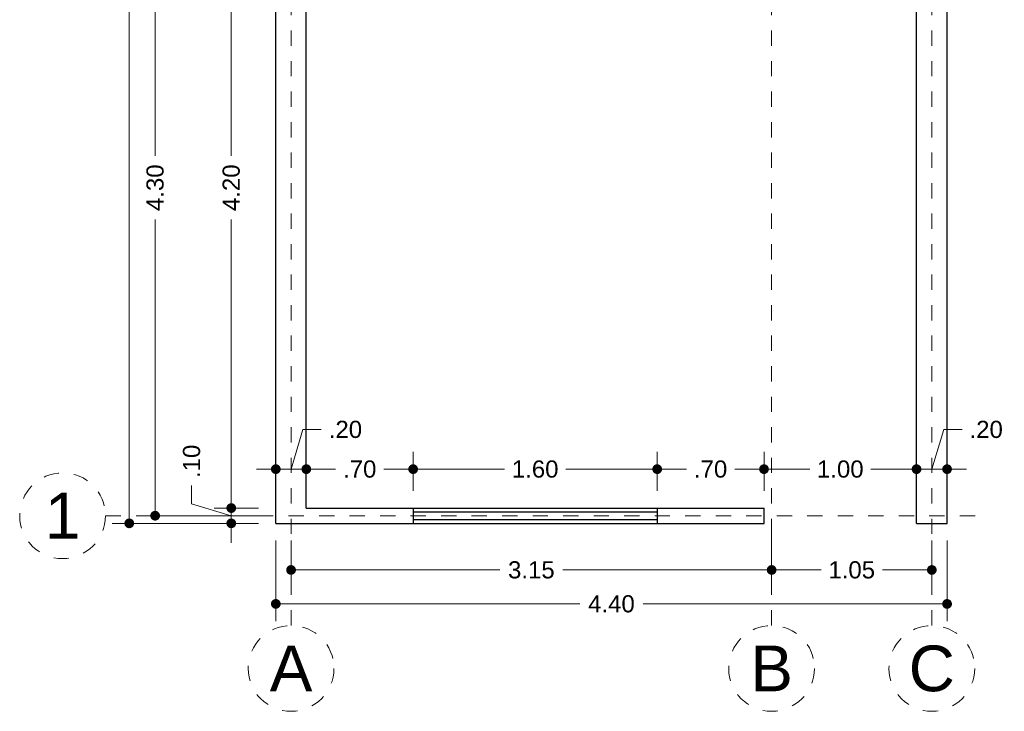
# Model space of a CAD drawing. Header units: millimetres. Extents: x 2566.3 to 2572.8, y 874.9 to 893.
# Tile 1 of 3: x 2566.3 to 2572.8, y 874.9 to 879.4. Entities that reach past the tile are written whole.
import ezdxf
from ezdxf.enums import TextEntityAlignment as Align

# ---------------------------------------------------------------- set-up
doc = ezdxf.new("R2010")
doc.units = ezdxf.units.MM
doc.header["$LTSCALE"] = 0.001
doc.linetypes.add('CENTER2', pattern=[28.575, 19.05, -3.175, 3.175, -3.175])
for name, color, linetype, lineweight in [('Cotas', 7, 'Continuous', 18), ('Ejes', 7, 'CENTER2', 5), ('Muros', 7, 'Continuous', 30), ('Ventanas', 250, 'Continuous', 25)]:
    doc.layers.add(name, color=color, linetype=linetype, lineweight=lineweight)
doc.styles.get("Standard").update_dxf_attribs({"font": 'arial.ttf'})
doc.dimstyles.new('1-75', dxfattribs={"dimscale": 75, "dimtxt": 0.0015, "dimasz": 0.00085, "dimexe": 0.0015, "dimexo": 0.0015, "dimgap": 0.0008, "dimtad": 0, "dimzin": 4, "dimdsep": 46, "dimtxsty": 'Standard', "dimblk": 'DOT', "dimcen": 0.09, "dimclrd": 256, "dimclre": 256, "dimclrt": 256, "dimadec": 0, "dimazin": 0, "dimtfac": 1, "dimtofl": 0, "dimtmove": 1, "dimatfit": 2, "dimfxl": 0.0015, "dimtfill": 1, "dimtolj": 1, "dimtzin": 4, "dimlwd": -1, "dimlwe": -1, "dimarcsym": 0})

# ---------------------------------------------------------------- blocks, each defined once
blk = doc.blocks.new('_DOT')
at = {"color": 0, "linetype": 'ByBlock'}
blk.add_line((-0.5, 0), (-1, 0), dxfattribs=at)
at = {"color": 0, "linetype": 'ByBlock', "const_width": 0.5}
blk.add_lwpolyline([(-0.25, 0, 1), (0.25, 0, 1)], format="xyb", close=True, dxfattribs=at)
blk = doc.blocks.new('*D3')
at = {"layer": 'Cotas', "transparency": 16777216}
for p, q in [((2567.9933, 876.0118), (2567.9933, 875.4836)), ((2572.3933, 876.0118), (2572.3933, 875.4836)), ((2568.0571, 875.5961), (2569.9851, 875.5961)), ((2572.3296, 875.5961), (2570.4015, 875.5961))]:
    blk.add_line(p, q, dxfattribs=at)
at = {"layer": 'Defpoints', "color": 0, "transparency": 16777216}
for p in [(2567.9933, 876.1243), (2572.3933, 876.1243), (2572.3933, 875.5961)]:
    blk.add_point(p, dxfattribs=at)
at = {"layer": 'Cotas', "transparency": 16777216, "xscale": 0.06375, "yscale": 0.06375, "zscale": 0.06375, "rotation": 180}
blk.add_blockref('_DOT', (2567.9933, 875.5961), dxfattribs=at)
at = {"layer": 'Cotas', "transparency": 16777216, "xscale": 0.06375, "yscale": 0.06375, "zscale": 0.06375}
blk.add_blockref('_DOT', (2572.3933, 875.5961), dxfattribs=at)
at = {"layer": 'Cotas', "transparency": 16777216, "insert": (2570.1933, 875.5961), "char_height": 0.1125, "attachment_point": 5, "bg_fill": 3, "box_fill_scale": 1.1, "bg_fill_color": 256, "bg_fill_true_color": 13158600, "bg_fill_transparency": 0}
blk.add_mtext('\\A1;4.40', dxfattribs=at)
blk = doc.blocks.new('*D4')
at = {"layer": 'Cotas', "transparency": 16777216}
for p, q in [((2568.0933, 876.0118), (2568.0933, 875.7062)), ((2571.2433, 876.0618), (2571.2433, 875.7062)), ((2568.1571, 875.8187), (2569.4618, 875.8187)), ((2571.1796, 875.8187), (2569.8748, 875.8187))]:
    blk.add_line(p, q, dxfattribs=at)
at = {"layer": 'Defpoints', "color": 0, "transparency": 16777216}
for p in [(2571.2433, 876.1743), (2568.0933, 876.1243), (2571.2433, 875.8187)]:
    blk.add_point(p, dxfattribs=at)
at = {"layer": 'Cotas', "transparency": 16777216, "xscale": 0.06375, "yscale": 0.06375, "zscale": 0.06375, "rotation": 180}
blk.add_blockref('_DOT', (2568.0933, 875.8187), dxfattribs=at)
at = {"layer": 'Cotas', "transparency": 16777216, "xscale": 0.06375, "yscale": 0.06375, "zscale": 0.06375}
blk.add_blockref('_DOT', (2571.2433, 875.8187), dxfattribs=at)
at = {"layer": 'Cotas', "transparency": 16777216, "insert": (2569.6683, 875.8187), "char_height": 0.1125, "attachment_point": 5, "bg_fill": 3, "box_fill_scale": 1.1, "bg_fill_color": 256, "bg_fill_true_color": 13158600, "bg_fill_transparency": 0}
blk.add_mtext('\\A1;3.15', dxfattribs=at)
blk = doc.blocks.new('*D5')
at = {"layer": 'Cotas', "transparency": 16777216}
for p, q in [((2571.2433, 876.0618), (2571.2433, 875.7062)), ((2572.2933, 876.0118), (2572.2933, 875.7062)), ((2571.3071, 875.8187), (2571.5671, 875.8187)), ((2572.2296, 875.8187), (2571.9696, 875.8187))]:
    blk.add_line(p, q, dxfattribs=at)
at = {"layer": 'Defpoints', "color": 0, "transparency": 16777216}
for p in [(2571.2433, 876.1743), (2572.2933, 876.1243), (2572.2933, 875.8187)]:
    blk.add_point(p, dxfattribs=at)
at = {"layer": 'Cotas', "transparency": 16777216, "xscale": 0.06375, "yscale": 0.06375, "zscale": 0.06375, "rotation": 180}
blk.add_blockref('_DOT', (2571.2433, 875.8187), dxfattribs=at)
at = {"layer": 'Cotas', "transparency": 16777216, "xscale": 0.06375, "yscale": 0.06375, "zscale": 0.06375}
blk.add_blockref('_DOT', (2572.2933, 875.8187), dxfattribs=at)
at = {"layer": 'Cotas', "transparency": 16777216, "insert": (2571.7683, 875.8187), "char_height": 0.1125, "attachment_point": 5, "bg_fill": 3, "box_fill_scale": 1.1, "bg_fill_color": 256, "bg_fill_true_color": 13158600, "bg_fill_transparency": 0}
blk.add_mtext('\\A1;1.05', dxfattribs=at)
blk = doc.blocks.new('*D6')
at = {"layer": 'Cotas', "transparency": 16777216}
for p, q in [((2568.1933, 876.3368), (2568.1933, 876.592)), ((2568.8933, 876.3368), (2568.8933, 876.592)), ((2568.2571, 876.4795), (2568.385, 876.4795)), ((2568.8296, 876.4795), (2568.7017, 876.4795))]:
    blk.add_line(p, q, dxfattribs=at)
at = {"layer": 'Defpoints', "color": 0, "transparency": 16777216}
for p in [(2568.8933, 876.4795), (2568.1933, 876.2243), (2568.8933, 876.2243)]:
    blk.add_point(p, dxfattribs=at)
at = {"layer": 'Cotas', "transparency": 16777216, "xscale": 0.06375, "yscale": 0.06375, "zscale": 0.06375, "rotation": 180}
blk.add_blockref('_DOT', (2568.1933, 876.4795), dxfattribs=at)
at = {"layer": 'Cotas', "transparency": 16777216, "xscale": 0.06375, "yscale": 0.06375, "zscale": 0.06375}
blk.add_blockref('_DOT', (2568.8933, 876.4795), dxfattribs=at)
at = {"layer": 'Cotas', "transparency": 16777216, "insert": (2568.5433, 876.4795), "char_height": 0.1125, "attachment_point": 5, "bg_fill": 3, "box_fill_scale": 1.1, "bg_fill_color": 256, "bg_fill_true_color": 13158600, "bg_fill_transparency": 0}
blk.add_mtext('\\A1;.70', dxfattribs=at)
blk = doc.blocks.new('*D7')
at = {"layer": 'Cotas', "transparency": 16777216}
for p, q in [((2568.8933, 876.3368), (2568.8933, 876.592)), ((2570.4933, 876.3368), (2570.4933, 876.592)), ((2568.9571, 876.4795), (2569.4927, 876.4795)), ((2570.4296, 876.4795), (2569.8939, 876.4795))]:
    blk.add_line(p, q, dxfattribs=at)
at = {"layer": 'Defpoints', "color": 0, "transparency": 16777216}
for p in [(2570.4933, 876.4795), (2568.8933, 876.2243), (2570.4933, 876.2243)]:
    blk.add_point(p, dxfattribs=at)
at = {"layer": 'Cotas', "transparency": 16777216, "xscale": 0.06375, "yscale": 0.06375, "zscale": 0.06375, "rotation": 180}
blk.add_blockref('_DOT', (2568.8933, 876.4795), dxfattribs=at)
at = {"layer": 'Cotas', "transparency": 16777216, "xscale": 0.06375, "yscale": 0.06375, "zscale": 0.06375}
blk.add_blockref('_DOT', (2570.4933, 876.4795), dxfattribs=at)
at = {"layer": 'Cotas', "transparency": 16777216, "insert": (2569.6933, 876.4795), "char_height": 0.1125, "attachment_point": 5, "bg_fill": 3, "box_fill_scale": 1.1, "bg_fill_color": 256, "bg_fill_true_color": 13158600, "bg_fill_transparency": 0}
blk.add_mtext('\\A1;1.60', dxfattribs=at)
blk = doc.blocks.new('*D8')
at = {"layer": 'Cotas', "transparency": 16777216}
for p, q in [((2570.4933, 876.3368), (2570.4933, 876.592)), ((2571.1933, 876.3368), (2571.1933, 876.592)), ((2570.5571, 876.4795), (2570.685, 876.4795)), ((2571.1296, 876.4795), (2571.0017, 876.4795))]:
    blk.add_line(p, q, dxfattribs=at)
at = {"layer": 'Defpoints', "color": 0, "transparency": 16777216}
for p in [(2571.1933, 876.4795), (2570.4933, 876.2243), (2571.1933, 876.2243)]:
    blk.add_point(p, dxfattribs=at)
at = {"layer": 'Cotas', "transparency": 16777216, "xscale": 0.06375, "yscale": 0.06375, "zscale": 0.06375, "rotation": 180}
blk.add_blockref('_DOT', (2570.4933, 876.4795), dxfattribs=at)
at = {"layer": 'Cotas', "transparency": 16777216, "xscale": 0.06375, "yscale": 0.06375, "zscale": 0.06375}
blk.add_blockref('_DOT', (2571.1933, 876.4795), dxfattribs=at)
at = {"layer": 'Cotas', "transparency": 16777216, "insert": (2570.8433, 876.4795), "char_height": 0.1125, "attachment_point": 5, "bg_fill": 3, "box_fill_scale": 1.1, "bg_fill_color": 256, "bg_fill_true_color": 13158600, "bg_fill_transparency": 0}
blk.add_mtext('\\A1;.70', dxfattribs=at)
blk = doc.blocks.new('*D9')
at = {"layer": 'Cotas', "transparency": 16777216}
for p, q in [((2571.1933, 876.3368), (2571.1933, 876.592)), ((2572.1933, 876.2868), (2572.1933, 876.592)), ((2571.2571, 876.4795), (2571.4927, 876.4795)), ((2572.1296, 876.4795), (2571.8939, 876.4795))]:
    blk.add_line(p, q, dxfattribs=at)
at = {"layer": 'Defpoints', "color": 0, "transparency": 16777216}
for p in [(2572.1933, 876.4795), (2571.1933, 876.2243), (2572.1933, 876.1743)]:
    blk.add_point(p, dxfattribs=at)
at = {"layer": 'Cotas', "transparency": 16777216, "xscale": 0.06375, "yscale": 0.06375, "zscale": 0.06375, "rotation": 180}
blk.add_blockref('_DOT', (2571.1933, 876.4795), dxfattribs=at)
at = {"layer": 'Cotas', "transparency": 16777216, "xscale": 0.06375, "yscale": 0.06375, "zscale": 0.06375}
blk.add_blockref('_DOT', (2572.1933, 876.4795), dxfattribs=at)
at = {"layer": 'Cotas', "transparency": 16777216, "insert": (2571.6933, 876.4795), "char_height": 0.1125, "attachment_point": 5, "bg_fill": 3, "box_fill_scale": 1.1, "bg_fill_color": 256, "bg_fill_true_color": 13158600, "bg_fill_transparency": 0}
blk.add_mtext('\\A1;1.00', dxfattribs=at)
blk = doc.blocks.new('*D10')
at = {"layer": 'Cotas', "transparency": 16777216}
for p, q in [((2572.2933, 876.4795), (2572.3713, 876.7394)), ((2572.3713, 876.7394), (2572.4913, 876.7394)), ((2572.1933, 876.2868), (2572.1933, 876.592)), ((2572.3933, 876.2868), (2572.3933, 876.592)), ((2572.1296, 876.4795), (2572.0658, 876.4795)), ((2572.1933, 876.4795), (2572.3933, 876.4795)), ((2572.4571, 876.4795), (2572.5208, 876.4795))]:
    blk.add_line(p, q, dxfattribs=at)
at = {"layer": 'Defpoints', "color": 0, "transparency": 16777216}
for p in [(2572.3933, 876.4795), (2572.1933, 876.1743), (2572.3933, 876.1743)]:
    blk.add_point(p, dxfattribs=at)
at = {"layer": 'Cotas', "transparency": 16777216, "xscale": 0.06375, "yscale": 0.06375, "zscale": 0.06375}
blk.add_blockref('_DOT', (2572.1933, 876.4795), dxfattribs=at)
at = {"layer": 'Cotas', "transparency": 16777216, "xscale": 0.06375, "yscale": 0.06375, "zscale": 0.06375, "rotation": 180}
blk.add_blockref('_DOT', (2572.3933, 876.4795), dxfattribs=at)
at = {"layer": 'Cotas', "transparency": 16777216, "insert": (2572.6496, 876.7394), "char_height": 0.1125, "attachment_point": 5, "bg_fill": 3, "box_fill_scale": 1.1, "bg_fill_color": 256, "bg_fill_true_color": 13158600, "bg_fill_transparency": 0}
blk.add_mtext('\\A1;.20', dxfattribs=at)
blk = doc.blocks.new('*D25')
at = {"layer": 'Cotas', "transparency": 16777216}
for p, q in [((2568.0933, 876.4795), (2568.1713, 876.7394)), ((2568.1713, 876.7394), (2568.2913, 876.7394)), ((2567.9933, 876.2868), (2567.9933, 876.592)), ((2568.1933, 876.3368), (2568.1933, 876.592)), ((2567.9296, 876.4795), (2567.8658, 876.4795)), ((2568.1933, 876.4795), (2567.9933, 876.4795)), ((2568.2571, 876.4795), (2568.3208, 876.4795))]:
    blk.add_line(p, q, dxfattribs=at)
at = {"layer": 'Defpoints', "color": 0, "transparency": 16777216}
for p in [(2567.9933, 876.4795), (2568.1933, 876.2243), (2567.9933, 876.1743)]:
    blk.add_point(p, dxfattribs=at)
at = {"layer": 'Cotas', "transparency": 16777216, "xscale": 0.06375, "yscale": 0.06375, "zscale": 0.06375}
blk.add_blockref('_DOT', (2567.9933, 876.4795), dxfattribs=at)
at = {"layer": 'Cotas', "transparency": 16777216, "xscale": 0.06375, "yscale": 0.06375, "zscale": 0.06375, "rotation": 180}
blk.add_blockref('_DOT', (2568.1933, 876.4795), dxfattribs=at)
at = {"layer": 'Cotas', "transparency": 16777216, "insert": (2568.4496, 876.7394), "char_height": 0.1125, "attachment_point": 5, "bg_fill": 3, "box_fill_scale": 1.1, "bg_fill_color": 256, "bg_fill_true_color": 13158600, "bg_fill_transparency": 0}
blk.add_mtext('\\A1;.20', dxfattribs=at)
blk = doc.blocks.new('*D26')
at = {"layer": 'Cotas', "transparency": 16777216}
for p, q in [((2567.8808, 892.8243), (2566.92, 892.8243)), ((2567.0325, 892.7606), (2567.0325, 884.7187)), ((2567.0325, 876.1881), (2567.0325, 884.23)), ((2567.8808, 876.1243), (2566.92, 876.1243))]:
    blk.add_line(p, q, dxfattribs=at)
at = {"layer": 'Defpoints', "color": 0, "transparency": 16777216}
for p in [(2567.0325, 892.8243), (2567.9933, 892.8243), (2567.9933, 876.1243)]:
    blk.add_point(p, dxfattribs=at)
at = {"layer": 'Cotas', "transparency": 16777216, "xscale": 0.06375, "yscale": 0.06375, "zscale": 0.06375}
for p, rotation in [((2567.0325, 892.8243), 90), ((2567.0325, 876.1243), 270)]:
    blk.add_blockref('_DOT', p, dxfattribs=dict(at, rotation=rotation))
at = {"layer": 'Cotas', "transparency": 16777216, "insert": (2567.0325, 884.4743), "char_height": 0.1125, "attachment_point": 5, "rotation": 90, "bg_fill": 3, "box_fill_scale": 1.1, "bg_fill_color": 256, "bg_fill_true_color": 13158600, "bg_fill_transparency": 0}
blk.add_mtext('\\A1;16.70', dxfattribs=at)
blk = doc.blocks.new('*D33')
at = {"layer": 'Cotas', "transparency": 16777216}
for p, q in [((2567.8808, 880.4743), (2567.0898, 880.4743)), ((2567.2023, 880.4106), (2567.2023, 878.5325)), ((2567.2023, 876.2381), (2567.2023, 878.1161)), ((2567.8808, 876.1743), (2567.0898, 876.1743))]:
    blk.add_line(p, q, dxfattribs=at)
at = {"layer": 'Defpoints', "color": 0, "transparency": 16777216}
for p in [(2567.9933, 880.4743), (2567.2023, 876.1743), (2567.9933, 876.1743)]:
    blk.add_point(p, dxfattribs=at)
at = {"layer": 'Cotas', "transparency": 16777216, "xscale": 0.06375, "yscale": 0.06375, "zscale": 0.06375}
for p, rotation in [((2567.2023, 880.4743), 90), ((2567.2023, 876.1743), 270)]:
    blk.add_blockref('_DOT', p, dxfattribs=dict(at, rotation=rotation))
at = {"layer": 'Cotas', "transparency": 16777216, "insert": (2567.2023, 878.3243), "char_height": 0.1125, "attachment_point": 5, "rotation": 90, "bg_fill": 3, "box_fill_scale": 1.1, "bg_fill_color": 256, "bg_fill_true_color": 13158600, "bg_fill_transparency": 0}
blk.add_mtext('\\A1;4.30', dxfattribs=at)
blk = doc.blocks.new('*D46')
at = {"layer": 'Cotas', "transparency": 16777216}
for p, q in [((2567.8808, 880.4243), (2567.5888, 880.4243)), ((2567.7013, 880.3606), (2567.7013, 878.5325)), ((2567.7013, 876.2881), (2567.7013, 878.1161)), ((2567.8808, 876.2243), (2567.5888, 876.2243))]:
    blk.add_line(p, q, dxfattribs=at)
at = {"layer": 'Defpoints', "color": 0, "transparency": 16777216}
for p in [(2567.9933, 880.4243), (2567.7013, 876.2243), (2567.9933, 876.2243)]:
    blk.add_point(p, dxfattribs=at)
at = {"layer": 'Cotas', "transparency": 16777216, "xscale": 0.06375, "yscale": 0.06375, "zscale": 0.06375}
for p, rotation in [((2567.7013, 880.4243), 90), ((2567.7013, 876.2243), 270)]:
    blk.add_blockref('_DOT', p, dxfattribs=dict(at, rotation=rotation))
at = {"layer": 'Cotas', "transparency": 16777216, "insert": (2567.7013, 878.3243), "char_height": 0.1125, "attachment_point": 5, "rotation": 90, "bg_fill": 3, "box_fill_scale": 1.1, "bg_fill_color": 256, "bg_fill_true_color": 13158600, "bg_fill_transparency": 0}
blk.add_mtext('\\A1;4.20', dxfattribs=at)
blk = doc.blocks.new('*D47')
at = {"layer": 'Cotas', "transparency": 16777216}
for p, q in [((2567.4414, 876.2523), (2567.4414, 876.3723)), ((2567.7013, 876.2881), (2567.7013, 876.3518)), ((2567.7013, 876.1743), (2567.4414, 876.2523)), ((2567.8808, 876.2243), (2567.5888, 876.2243)), ((2567.7013, 876.2243), (2567.7013, 876.1243)), ((2567.8808, 876.1243), (2567.5888, 876.1243)), ((2567.7013, 876.0606), (2567.7013, 875.9968))]:
    blk.add_line(p, q, dxfattribs=at)
at = {"layer": 'Defpoints', "color": 0, "transparency": 16777216}
for p in [(2567.9933, 876.2243), (2567.7013, 876.1243), (2567.9933, 876.1243)]:
    blk.add_point(p, dxfattribs=at)
at = {"layer": 'Cotas', "transparency": 16777216, "xscale": 0.06375, "yscale": 0.06375, "zscale": 0.06375}
for p, rotation in [((2567.7013, 876.2243), 270), ((2567.7013, 876.1243), 90)]:
    blk.add_blockref('_DOT', p, dxfattribs=dict(at, rotation=rotation))
at = {"layer": 'Cotas', "transparency": 16777216, "insert": (2567.4414, 876.5307), "char_height": 0.1125, "attachment_point": 5, "rotation": 90, "bg_fill": 3, "box_fill_scale": 1.1, "bg_fill_color": 256, "bg_fill_true_color": 13158600, "bg_fill_transparency": 0}
blk.add_mtext('\\A1;.10', dxfattribs=at)

msp = doc.modelspace()

# ---------------------------------------------------------------- linework, layer by layer
at = {"layer": 'Ejes', "linetype": 'CENTER2'}
for p, q in [((2568.0933, 875.4546), (2568.0933, 893.0273)), ((2571.2433, 875.4546), (2571.2433, 893.0273)), ((2572.2933, 875.4546), (2572.2933, 893.0273)), ((2566.877, 876.1743), (2572.6208, 876.1743))]:
    msp.add_line(p, q, dxfattribs=at)
at = {"layer": 'Ejes'}
for centre in [(2566.5957, 876.1743), (2568.0933, 875.1733), (2571.2433, 875.1733), (2572.2933, 875.1733)]:
    msp.add_circle(centre, 0.2812, dxfattribs=at)
at = {"layer": 'Muros'}
for p, q in [((2567.9933, 876.1243), (2567.9933, 892.8243)), ((2572.3933, 876.1243), (2572.3933, 892.8243)), ((2572.1933, 876.1243), (2572.1933, 892.6243)), ((2568.1933, 876.2243), (2568.1933, 880.4243)), ((2568.1933, 876.2243), (2571.1933, 876.2243)), ((2571.1933, 876.1243), (2571.1933, 876.2243)), ((2567.9933, 876.1243), (2571.1933, 876.1243)), ((2572.1933, 876.1243), (2572.3933, 876.1243))]:
    msp.add_line(p, q, dxfattribs=at)
at = {"layer": 'Ventanas'}
for p, q in [((2568.8933, 876.2243), (2568.8933, 876.1243)), ((2568.8933, 876.1993), (2570.4933, 876.1993)), ((2570.4933, 876.2243), (2570.4933, 876.1243)), ((2568.8933, 876.1493), (2570.4933, 876.1493))]:
    msp.add_line(p, q, dxfattribs=at)

# ---------------------------------------------------------------- texts
at = {"layer": 'Ejes'}
for s, p in [('1', (2566.5957, 876.1743)), ('A', (2568.0933, 875.1733)), ('B', (2571.2433, 875.1733)), ('C', (2572.2933, 875.1733))]:
    msp.add_text(s, height=0.3, dxfattribs=at).set_placement(p, align=Align.MIDDLE_CENTER)

# ---------------------------------------------------------------- next in the draw order: dimensions: what is measured, and where the dimension line sits
at = {"layer": 'Cotas'}
for base, p1, p2, picture, middle in [((2568.8933, 876.4795), (2568.1933, 876.2243), (2568.8933, 876.2243), '*D6', (2568.5433, 876.4795)), ((2572.3933, 875.5961), (2567.9933, 876.1243), (2572.3933, 876.1243), '*D3', (2570.1933, 875.5961))]:
    dim = msp.add_linear_dim(base=base, p1=p1, p2=p2, dimstyle='1-75', dxfattribs=at)
    dim.commit()
    dim.dimension.update_dxf_attribs({"geometry": picture, "text_midpoint": middle})

# ---------------------------------------------------------------- next in the draw order: dimensions: what is measured, and where the dimension line sits
for base, p1, p2, picture, middle in [((2570.4933, 876.4795), (2568.8933, 876.2243), (2570.4933, 876.2243), '*D7', (2569.6933, 876.4795)), ((2571.2433, 875.8187), (2568.0933, 876.1243), (2571.2433, 876.1743), '*D4', (2569.6683, 875.8187))]:
    dim = msp.add_linear_dim(base=base, p1=p1, p2=p2, dimstyle='1-75', dxfattribs=at)
    dim.commit()
    dim.dimension.update_dxf_attribs({"geometry": picture, "text_midpoint": middle})

# ---------------------------------------------------------------- next in the draw order: dimensions: what is measured, and where the dimension line sits
for base, p1, p2, picture, middle in [((2567.9933, 876.4795), (2568.1933, 876.2243), (2567.9933, 876.1743), '*D25', (2568.3513, 876.7394)), ((2571.1933, 876.4795), (2570.4933, 876.2243), (2571.1933, 876.2243), '*D8', (2570.8433, 876.4795)), ((2572.2933, 875.8187), (2571.2433, 876.1743), (2572.2933, 876.1243), '*D5', (2571.7683, 875.8187))]:
    dim = msp.add_linear_dim(base=base, p1=p1, p2=p2, dimstyle='1-75', dxfattribs=at)
    dim.commit()
    dim.dimension.update_dxf_attribs({"geometry": picture, "text_midpoint": middle})

# ---------------------------------------------------------------- next in the draw order: dimensions: what is measured, and where the dimension line sits
dim = msp.add_linear_dim(base=(2567.0325, 892.8243), p1=(2567.9933, 876.1243), p2=(2567.9933, 892.8243), angle=90, dimstyle='1-75', dxfattribs=at)
dim.commit()
dim.dimension.update_dxf_attribs({"geometry": '*D26', "text_midpoint": (2567.0325, 884.4743)})
dim = msp.add_linear_dim(base=(2572.1933, 876.4795), p1=(2571.1933, 876.2243), p2=(2572.1933, 876.1743), dimstyle='1-75', dxfattribs=at)
dim.commit()
dim.dimension.update_dxf_attribs({"geometry": '*D9', "text_midpoint": (2571.6933, 876.4795)})

# ---------------------------------------------------------------- next in the draw order: dimensions: what is measured, and where the dimension line sits
dim = msp.add_linear_dim(base=(2567.2023, 876.1743), p1=(2567.9933, 880.4743), p2=(2567.9933, 876.1743), angle=90, dimstyle='1-75', dxfattribs=at)
dim.commit()
dim.dimension.update_dxf_attribs({"geometry": '*D33', "text_midpoint": (2567.2023, 878.3243)})
dim = msp.add_linear_dim(base=(2572.3933, 876.4795), p1=(2572.1933, 876.1743), p2=(2572.3933, 876.1743), dimstyle='1-75', dxfattribs=at)
dim.commit()
dim.dimension.update_dxf_attribs({"geometry": '*D10', "text_midpoint": (2572.5513, 876.7394)})

# ---------------------------------------------------------------- next in the draw order: dimensions: what is measured, and where the dimension line sits
dim = msp.add_linear_dim(base=(2567.7013, 876.2243), p1=(2567.9933, 880.4243), p2=(2567.9933, 876.2243), angle=90, dimstyle='1-75', dxfattribs=at)
dim.commit()
dim.dimension.update_dxf_attribs({"geometry": '*D46', "text_midpoint": (2567.7013, 878.3243)})

# ---------------------------------------------------------------- next in the draw order: dimensions: what is measured, and where the dimension line sits
dim = msp.add_linear_dim(base=(2567.7013, 876.1243), p1=(2567.9933, 876.2243), p2=(2567.9933, 876.1243), angle=90, dimstyle='1-75', dxfattribs=at)
dim.commit()
dim.dimension.update_dxf_attribs({"geometry": '*D47', "text_midpoint": (2567.4414, 876.4323)})

doc.saveas('drawing.dxf')
